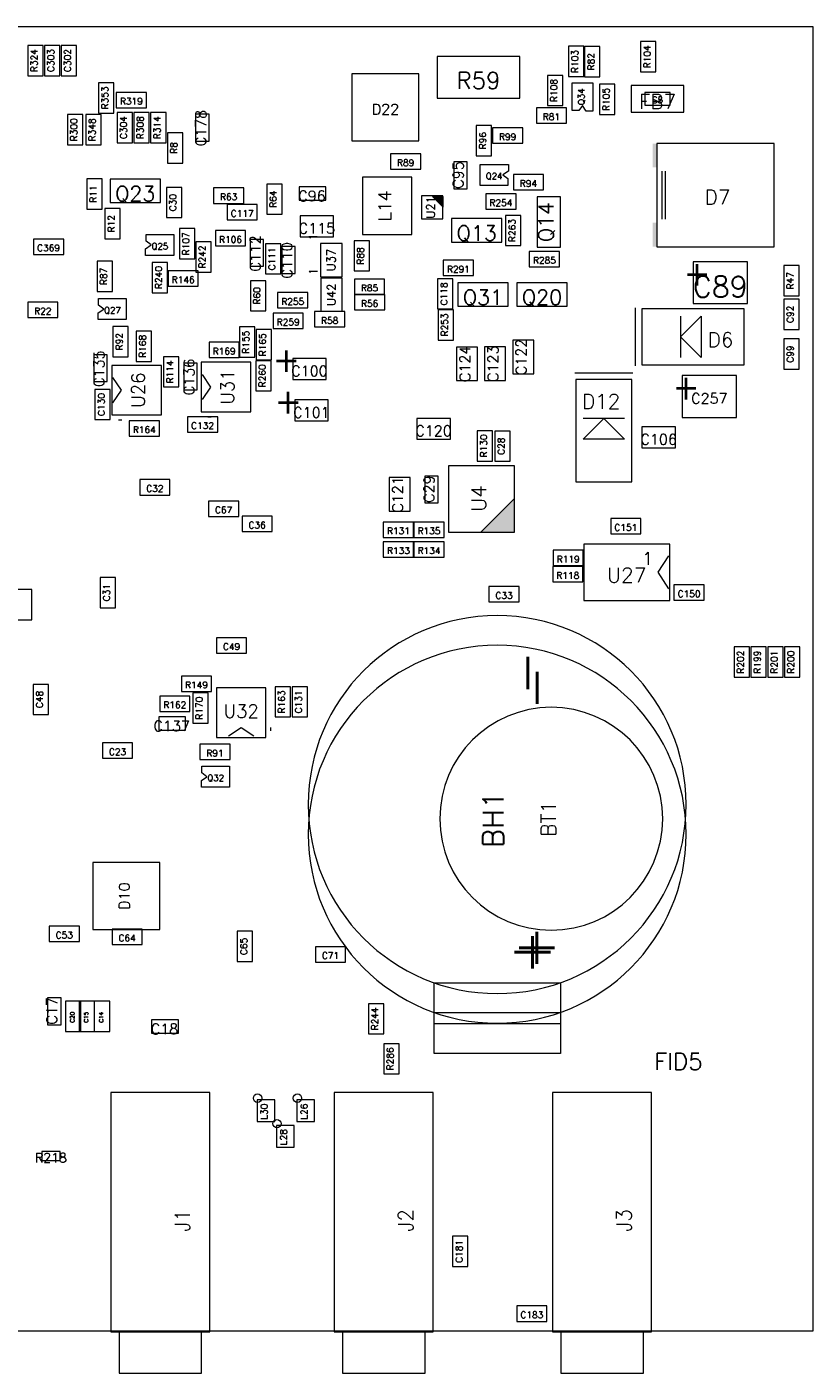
# Model space of a CAD drawing. Header units: inches. Extents: x -817 to -717, y -673.7 to -592.1.
# Tile 2 of 2: x -764.6 to -717, y -673.7 to -592.1. Entities that reach past the tile are written whole.
import ezdxf
from ezdxf.enums import TextEntityAlignment as Align

# ---------------------------------------------------------------- set-up
doc = ezdxf.new("R2010")
doc.units = ezdxf.units.IN
doc.header["$MEASUREMENT"] = 0
doc.layers.get('0').update_dxf_attribs({"lineweight": 0})
for name, color, linetype, lineweight, true_color in [('ASSEMBLY_OUTLIN', 17, 'Continuous', 0, 0x7f3f3f), ('ASSEMBLY_REF_DE', 17, 'Continuous', 0, 0x7f3f3f), ('BOARD_OUTLINE', 1, 'Continuous', 0, 0xff0000)]:
    doc.layers.add(name, color=color, linetype=linetype, lineweight=lineweight, true_color=true_color)
doc.styles.get("Standard").update_dxf_attribs({"font": 'TXT.SHX'})

# ---------------------------------------------------------------- blocks, each defined once
blk = doc.blocks.new('ROUND_1')
at = {"lineweight": 0, "ltscale": 25.4}
blk.add_circle((0, 0), 1.81, dxfattribs=at)

msp = doc.modelspace()

# ---------------------------------------------------------------- linework, layer by layer
at = {"layer": 'ASSEMBLY_OUTLIN', "linetype": 'Continuous', "lineweight": 0, "ltscale": 25.4}
for p, q in [((-726.164, -600.867), (-726.164, -603.763)), ((-726.164, -600.867), (-726.164, -603.763)), ((-725.96, -600.867), (-725.96, -603.763)), ((-727.777, -609.153), (-727.777, -612.653)), ((-725.027, -609.653), (-725.027, -612.153)), ((-727.92, -613.095), (-731.42, -613.095)), ((-753.657, -615.741), (-753.457, -615.741)), ((-759.072, -615.928), (-758.872, -615.928)), ((-728.42, -615.845), (-730.92, -615.845)), ((-749.839, -634.763), (-749.839, -634.563))]:
    msp.add_line(p, q, dxfattribs=at)
at = {"layer": 'ASSEMBLY_OUTLIN', "linetype": 'Continuous', "lineweight": 0, "ltscale": 25.4, "elevation": 0}
for points in [[(-763.645, -595.077), (-763.645, -593.247), (-764.575, -593.247), (-764.575, -595.077)], [(-762.629, -595.077), (-762.629, -593.247), (-763.559, -593.247), (-763.559, -595.077)], [(-761.613, -595.077), (-761.613, -593.247), (-762.543, -593.247), (-762.543, -595.077)], [(-730.884, -595.125), (-730.884, -593.295), (-731.814, -593.295), (-731.814, -595.125)], [(-729.905, -595.148), (-729.905, -593.318), (-730.835, -593.318), (-730.835, -595.148)], [(-726.511, -594.841), (-726.511, -593.011), (-727.441, -593.011), (-727.441, -594.841)], [(-734.758, -596.446), (-734.758, -593.906), (-739.758, -593.906), (-739.758, -596.446)], [(-740.868, -599.027), (-740.868, -594.963), (-744.932, -594.963), (-744.932, -599.027)], [(-732.154, -596.891), (-732.154, -595.061), (-733.084, -595.061), (-733.084, -596.891)], [(-759.35, -597.34), (-759.35, -595.51), (-760.28, -595.51), (-760.28, -597.34)], [(-757.376, -597.017), (-757.376, -596.087), (-759.206, -596.087), (-759.206, -597.017)], [(-730.334, -597.225), (-730.735, -597.219), (-730.963, -596.889), (-731.192, -597.194), (-731.598, -597.194), (-731.598, -595.517), (-730.328, -595.517)], [(-728.995, -597.426), (-728.995, -595.596), (-729.925, -595.596), (-729.925, -597.426)], [(-724.819, -597.295), (-724.819, -595.669), (-728.019, -595.669), (-728.019, -597.295)], [(-725.657, -596.863), (-725.657, -596.101), (-727.181, -596.101), (-727.181, -596.863)], [(-761.232, -599.264), (-761.232, -597.434), (-762.162, -597.434), (-762.162, -599.264)], [(-760.131, -599.268), (-760.131, -597.438), (-761.061, -597.438), (-761.061, -599.268)], [(-758.226, -599.137), (-758.226, -597.307), (-759.156, -597.307), (-759.156, -599.137)], [(-757.21, -599.141), (-757.21, -597.311), (-758.14, -597.311), (-758.14, -599.141)], [(-756.194, -599.141), (-756.194, -597.311), (-757.124, -597.311), (-757.124, -599.141)], [(-753.586, -599.038), (-753.586, -597.413), (-754.399, -597.413), (-754.399, -599.038)], [(-731.928, -597.958), (-731.928, -597.028), (-733.758, -597.028), (-733.758, -597.958)], [(-755.177, -600.373), (-755.177, -598.543), (-756.107, -598.543), (-756.107, -600.373)], [(-736.47, -599.929), (-736.47, -598.099), (-737.4, -598.099), (-737.4, -599.929)], [(-734.582, -599.166), (-734.582, -598.236), (-736.412, -598.236), (-736.412, -599.166)], [(-719.357, -605.439), (-719.357, -599.191), (-726.468, -599.191), (-726.468, -605.439)], [(-740.763, -600.742), (-740.763, -599.812), (-742.593, -599.812), (-742.593, -600.742)], [(-737.944, -601.932), (-737.944, -600.306), (-738.756, -600.306), (-738.756, -601.932)], [(-735.446, -600.458), (-735.451, -600.859), (-735.782, -601.088), (-735.477, -601.316), (-735.477, -601.723), (-737.153, -601.723), (-737.153, -600.453)], [(-733.321, -601.993), (-733.321, -601.063), (-735.151, -601.063), (-735.151, -601.993)], [(-760.067, -603.156), (-760.067, -601.326), (-760.997, -601.326), (-760.997, -603.156)], [(-756.537, -602.765), (-756.537, -601.342), (-759.584, -601.342), (-759.584, -602.765)], [(-755.235, -603.68), (-755.235, -601.85), (-756.165, -601.85), (-756.165, -603.68)], [(-751.481, -602.812), (-751.481, -601.882), (-753.311, -601.882), (-753.311, -602.812)], [(-749.165, -603.471), (-749.165, -601.641), (-750.095, -601.641), (-750.095, -603.471)], [(-746.506, -602.623), (-746.506, -601.81), (-748.132, -601.81), (-748.132, -602.623)], [(-741.301, -604.707), (-741.301, -601.228), (-744.298, -601.228), (-744.298, -604.707)], [(-739.417, -603.759), (-739.417, -602.359), (-740.717, -602.359), (-740.717, -603.759)], [(-740.059, -602.397), (-739.405, -603.051), (-739.405, -602.397)], [(-734.986, -603.168), (-734.986, -602.238), (-736.816, -602.238), (-736.816, -603.168)], [(-732.291, -605.474), (-732.291, -602.426), (-733.713, -602.426), (-733.713, -605.474)], [(-758.967, -604.963), (-758.967, -603.133), (-759.897, -603.133), (-759.897, -604.963)], [(-750.663, -603.812), (-750.663, -602.882), (-752.493, -602.882), (-752.493, -603.812)], [(-754.448, -606.172), (-754.448, -604.342), (-755.378, -604.342), (-755.378, -606.172)], [(-746.039, -604.842), (-746.039, -603.572), (-748.071, -603.572), (-748.071, -604.842)], [(-735.846, -605.156), (-735.846, -603.734), (-738.894, -603.734), (-738.894, -605.156)], [(-734.691, -605.371), (-734.691, -603.542), (-735.621, -603.542), (-735.621, -605.371)], [(-762.392, -605.905), (-762.392, -604.975), (-764.222, -604.975), (-764.222, -605.905)], [(-757.434, -605.965), (-757.429, -605.565), (-757.098, -605.336), (-757.403, -605.107), (-757.403, -604.701), (-755.727, -604.701), (-755.727, -605.971)], [(-753.458, -606.976), (-753.458, -605.146), (-754.388, -605.146), (-754.388, -606.976)], [(-751.372, -605.393), (-751.372, -604.463), (-753.202, -604.463), (-753.202, -605.393)], [(-750.284, -606.628), (-750.284, -605.003), (-751.097, -605.003), (-751.097, -606.628)], [(-743.872, -606.909), (-743.872, -605.079), (-744.802, -605.079), (-744.802, -606.909)], [(-749.239, -607.089), (-749.239, -605.259), (-750.169, -605.259), (-750.169, -607.089)], [(-748.365, -607.056), (-748.365, -605.43), (-749.177, -605.43), (-749.177, -607.056)], [(-745.532, -607.255), (-745.532, -605.254), (-746.832, -605.254), (-746.832, -607.255)], [(-732.355, -606.653), (-732.355, -605.723), (-734.185, -605.723), (-734.185, -606.653)], [(-759.433, -608.149), (-759.433, -606.319), (-760.363, -606.319), (-760.363, -608.149)], [(-756.1, -608.225), (-756.1, -606.395), (-757.029, -606.395), (-757.029, -608.225)], [(-737.566, -607.192), (-737.566, -606.262), (-739.396, -606.262), (-739.396, -607.192)], [(-720.964, -608.886), (-720.964, -606.346), (-724.266, -606.346), (-724.266, -608.886)], [(-717.838, -608.415), (-717.838, -606.585), (-718.768, -606.585), (-718.768, -608.415)], [(-754.239, -607.831), (-754.239, -606.901), (-756.069, -606.901), (-756.069, -607.831)], [(-750.15, -609.33), (-750.15, -607.5), (-751.08, -607.5), (-751.08, -609.33)], [(-745.516, -609.355), (-745.516, -607.354), (-746.816, -607.354), (-746.816, -609.355)], [(-742.95, -608.33), (-742.95, -607.4), (-744.78, -607.4), (-744.78, -608.33)], [(-738.812, -609.208), (-738.812, -607.378), (-739.742, -607.378), (-739.742, -609.208)], [(-747.601, -609.151), (-747.601, -608.221), (-749.431, -608.221), (-749.431, -609.151)], [(-742.945, -609.269), (-742.945, -608.339), (-744.775, -608.339), (-744.775, -609.269)], [(-735.474, -609.045), (-735.474, -607.623), (-738.522, -607.623), (-738.522, -609.045)], [(-731.891, -609.042), (-731.891, -607.62), (-734.939, -607.62), (-734.939, -609.042)], [(-762.741, -609.731), (-762.741, -608.801), (-764.571, -608.801), (-764.571, -609.731)], [(-760.307, -609.847), (-760.301, -609.446), (-759.971, -609.218), (-760.276, -608.989), (-760.276, -608.583), (-758.599, -608.583), (-758.599, -609.853)], [(-721.177, -612.603), (-721.177, -609.203), (-727.377, -609.203), (-727.377, -612.603)], [(-717.838, -610.447), (-717.838, -608.617), (-718.768, -608.617), (-718.768, -610.447)], [(-747.877, -610.394), (-747.877, -609.464), (-749.707, -609.464), (-749.707, -610.394)], [(-745.364, -610.299), (-745.364, -609.369), (-747.194, -609.369), (-747.194, -610.299)], [(-738.775, -611.094), (-738.775, -609.264), (-739.705, -609.264), (-739.705, -611.094)], [(-725.027, -610.903), (-723.777, -609.653), (-723.777, -612.153)], [(-758.482, -612.107), (-758.482, -610.277), (-759.412, -610.277), (-759.412, -612.107)], [(-757.071, -612.387), (-757.071, -610.557), (-758.001, -610.557), (-758.001, -612.387)], [(-750.822, -612.134), (-750.822, -610.304), (-751.752, -610.304), (-751.752, -612.134)], [(-749.807, -612.29), (-749.807, -610.46), (-750.737, -610.46), (-750.737, -612.29)], [(-751.758, -612.157), (-751.758, -611.227), (-753.588, -611.227), (-753.588, -612.157)], [(-737.322, -613.552), (-737.322, -611.52), (-738.592, -611.52), (-738.592, -613.552)], [(-735.631, -613.546), (-735.631, -611.514), (-736.901, -611.514), (-736.901, -613.546)], [(-733.921, -613.136), (-733.921, -611.104), (-735.191, -611.104), (-735.191, -613.136)], [(-717.838, -612.86), (-717.838, -611.03), (-718.768, -611.03), (-718.768, -612.86)], [(-759.753, -613.613), (-759.753, -611.988), (-760.566, -611.988), (-760.566, -613.613)], [(-755.412, -613.939), (-755.412, -612.109), (-756.342, -612.109), (-756.342, -613.939)], [(-754.307, -614.118), (-754.307, -612.492), (-755.12, -612.492), (-755.12, -614.118)], [(-751.062, -615.441), (-751.062, -612.441), (-754.062, -612.441), (-754.062, -615.441)], [(-749.827, -614.175), (-749.827, -612.345), (-750.757, -612.345), (-750.757, -614.175)], [(-746.489, -613.482), (-746.489, -612.212), (-748.521, -612.212), (-748.521, -613.482)], [(-756.477, -615.628), (-756.477, -612.628), (-759.477, -612.628), (-759.477, -615.628)], [(-721.628, -615.781), (-721.628, -613.241), (-724.93, -613.241), (-724.93, -615.781)], [(-759.572, -615.918), (-759.572, -614.088), (-760.502, -614.088), (-760.502, -615.918)], [(-727.97, -619.694), (-727.97, -613.495), (-731.37, -613.495), (-731.37, -619.694)], [(-746.368, -615.995), (-746.368, -614.725), (-748.4, -614.725), (-748.4, -615.995)], [(-753.064, -616.671), (-753.064, -615.741), (-754.894, -615.741), (-754.894, -616.671)], [(-756.592, -616.913), (-756.592, -615.983), (-758.422, -615.983), (-758.422, -616.913)], [(-738.969, -617.11), (-738.969, -615.84), (-741.001, -615.84), (-741.001, -617.11)], [(-729.67, -615.845), (-728.42, -617.094), (-730.92, -617.094)], [(-725.33, -617.627), (-725.33, -616.357), (-727.362, -616.357), (-727.362, -617.627)], [(-736.409, -618.423), (-736.409, -616.593), (-737.339, -616.593), (-737.339, -618.423)], [(-735.343, -618.442), (-735.343, -616.612), (-736.273, -616.612), (-736.273, -618.442)], [(-735.075, -622.725), (-735.075, -618.725), (-739.075, -618.725), (-739.075, -622.725)], [(-755.956, -620.483), (-755.956, -619.553), (-757.786, -619.553), (-757.786, -620.483)], [(-741.403, -621.463), (-741.403, -619.431), (-742.673, -619.431), (-742.673, -621.463)], [(-739.699, -620.967), (-739.699, -619.341), (-740.512, -619.341), (-740.512, -620.967)], [(-751.791, -621.779), (-751.791, -620.849), (-753.621, -620.849), (-753.621, -621.779)], [(-735.075, -622.743), (-735.075, -620.693), (-737.125, -622.743)], [(-749.759, -622.693), (-749.759, -621.763), (-751.589, -621.763), (-751.589, -622.693)], [(-741.199, -623.049), (-741.199, -622.119), (-743.029, -622.119), (-743.029, -623.049)], [(-739.345, -623.049), (-739.345, -622.119), (-741.175, -622.119), (-741.175, -623.049)], [(-727.426, -622.836), (-727.426, -621.906), (-729.256, -621.906), (-729.256, -622.836)], [(-741.199, -624.243), (-741.199, -623.313), (-743.029, -623.313), (-743.029, -624.243)], [(-739.345, -624.243), (-739.345, -623.313), (-741.175, -623.313), (-741.175, -624.243)], [(-730.914, -624.762), (-730.914, -623.832), (-732.744, -623.832), (-732.744, -624.762)], [(-725.681, -626.865), (-725.681, -623.465), (-730.881, -623.465), (-730.881, -626.865)], [(-759.251, -627.309), (-759.251, -625.479), (-760.181, -625.479), (-760.181, -627.309)], [(-730.938, -625.742), (-730.938, -624.812), (-732.768, -624.812), (-732.768, -625.742)], [(-764.331, -628.045), (-764.331, -626.215), (-765.261, -626.215), (-765.261, -628.045)], [(-734.799, -626.96), (-734.799, -626.03), (-736.629, -626.03), (-736.629, -626.96)], [(-723.591, -626.862), (-723.591, -625.932), (-725.421, -625.932), (-725.421, -626.862)], [(-751.308, -630.059), (-751.308, -629.129), (-753.138, -629.129), (-753.138, -630.059)], [(-720.846, -631.52), (-720.846, -629.69), (-721.776, -629.69), (-721.776, -631.52)], [(-719.83, -631.52), (-719.83, -629.69), (-720.76, -629.69), (-720.76, -631.52)], [(-718.814, -631.52), (-718.814, -629.69), (-719.744, -629.69), (-719.744, -631.52)], [(-717.798, -631.52), (-717.798, -629.69), (-718.728, -629.69), (-718.728, -631.52)], [(-763.315, -633.785), (-763.315, -631.956), (-764.245, -631.956), (-764.245, -633.785)], [(-753.434, -632.382), (-753.434, -631.452), (-755.264, -631.452), (-755.264, -632.382)], [(-754.746, -633.592), (-754.746, -632.662), (-756.576, -632.662), (-756.576, -633.592)], [(-753.638, -634.304), (-753.638, -632.474), (-754.568, -632.474), (-754.568, -634.304)], [(-750.139, -635.168), (-750.139, -632.168), (-753.139, -632.168), (-753.139, -635.168)], [(-748.651, -633.928), (-748.651, -632.098), (-749.581, -632.098), (-749.581, -633.928)], [(-747.626, -633.932), (-747.626, -632.102), (-748.556, -632.102), (-748.556, -633.932)], [(-755.009, -634.736), (-755.009, -633.923), (-756.634, -633.923), (-756.634, -634.736)], [(-758.217, -636.434), (-758.217, -635.504), (-760.047, -635.504), (-760.047, -636.434)], [(-752.315, -636.514), (-752.315, -635.584), (-754.145, -635.584), (-754.145, -636.514)], [(-754.051, -638.178), (-754.045, -637.777), (-753.715, -637.548), (-754.02, -637.32), (-754.02, -636.913), (-752.343, -636.913), (-752.343, -638.183)], [(-756.567, -646.815), (-756.567, -642.751), (-760.631, -642.751), (-760.631, -646.815)], [(-761.443, -647.534), (-761.443, -646.604), (-763.273, -646.604), (-763.273, -647.534)], [(-757.633, -647.712), (-757.633, -646.782), (-759.463, -646.782), (-759.463, -647.712)], [(-750.946, -648.746), (-750.946, -646.916), (-751.876, -646.916), (-751.876, -648.746)], [(-745.314, -648.778), (-745.314, -647.848), (-747.144, -647.848), (-747.144, -648.778)], [(-739.952, -652.515), (-739.952, -650.035), (-732.302, -650.035), (-732.302, -652.515)], [(-762.552, -652.576), (-762.552, -650.951), (-763.365, -650.951), (-763.365, -652.576)], [(-761.359, -652.987), (-761.359, -651.157), (-762.289, -651.157), (-762.289, -652.987)], [(-760.521, -652.987), (-760.521, -651.157), (-761.451, -651.157), (-761.451, -652.987)], [(-759.607, -652.987), (-759.607, -651.157), (-760.537, -651.157), (-760.537, -652.987)], [(-743.004, -653.136), (-743.004, -651.306), (-743.934, -651.306), (-743.934, -653.136)], [(-755.443, -653.091), (-755.443, -652.278), (-757.068, -652.278), (-757.068, -653.091)], [(-739.952, -654.315), (-739.952, -651.835), (-732.302, -651.835), (-732.302, -654.315)], [(-742.078, -655.558), (-742.078, -653.728), (-743.008, -653.728), (-743.008, -655.558)], [(-753.535, -671.182), (-753.535, -656.682), (-759.534, -656.682), (-759.534, -671.182)], [(-749.606, -658.447), (-749.606, -657.127), (-750.676, -657.127), (-750.676, -658.447)], [(-747.193, -658.447), (-747.193, -657.127), (-748.263, -657.127), (-748.263, -658.447)], [(-740.003, -671.182), (-740.003, -656.682), (-746.003, -656.682), (-746.003, -671.182)], [(-726.776, -671.182), (-726.776, -656.682), (-732.776, -656.682), (-732.776, -671.182)], [(-748.428, -659.993), (-748.428, -658.673), (-749.498, -658.673), (-749.498, -659.993)], [(-762.609, -660.809), (-762.609, -660.25), (-763.726, -660.25), (-763.726, -660.809)], [(-737.901, -667.222), (-737.901, -665.392), (-738.831, -665.392), (-738.831, -667.222)], [(-733.116, -670.548), (-733.116, -669.618), (-734.946, -669.618), (-734.946, -670.548)], [(-754.035, -673.682), (-754.035, -671.182), (-759.034, -671.182), (-759.034, -673.682)], [(-740.503, -673.682), (-740.503, -671.182), (-745.503, -671.182), (-745.503, -673.682)], [(-727.276, -673.682), (-727.276, -671.182), (-732.276, -671.182), (-732.276, -673.682)]]:
    msp.add_lwpolyline(points, close=True, dxfattribs=at)
for points in [[(-753.991, -614.703), (-753.483, -613.941), (-753.991, -613.179)], [(-759.406, -614.89), (-758.898, -614.128), (-759.406, -613.366)], [(-725.741, -626.165), (-726.381, -625.165), (-725.741, -624.165)], [(-750.877, -635.097), (-751.639, -634.589), (-752.401, -635.097)]]:
    msp.add_lwpolyline(points, dxfattribs=at)
for points in [[(-747.582, -639.236, 1), (-724.682, -639.236, 1)], [(-747.582, -641.036, 1), (-724.682, -641.036, 1)], [(-739.606, -640.097, 1), (-726.106, -640.097, 1)]]:
    msp.add_lwpolyline(points, format="xyb", close=True, dxfattribs=at)
at = {"layer": 'ASSEMBLY_OUTLIN', "linetype": 'Continuous'}
for points in [[(-726.722, -600.639), (-726.722, -599.191), (-726.468, -600.639), (-726.468, -599.191)], [(-739.409, -603.042), (-740.051, -602.4), (-739.409, -603.042), (-739.409, -602.4)], [(-726.722, -605.439), (-726.722, -603.991), (-726.468, -605.439), (-726.468, -603.991)], [(-737.116, -622.739), (-735.078, -620.701), (-735.078, -622.739), (-735.078, -620.701)]]:
    msp.add_solid(points, dxfattribs=at)
at = {"layer": 'BOARD_OUTLINE', "linetype": 'Continuous', "lineweight": 0, "ltscale": 25.4, "elevation": 0}
msp.add_lwpolyline([(-716.994, -671.122), (-716.994, -592.124), (-816.992, -592.124), (-816.992, -671.122)], close=True, dxfattribs=at)

# ---------------------------------------------------------------- block references
at = {"layer": 'ASSEMBLY_OUTLIN', "linetype": 'Continuous', "yscale": 0.1406041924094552, "zscale": 3.182407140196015}
for p, xscale in [((-750.649, -657.025), 0.1406041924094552), ((-750.649, -657.025), 0.1406041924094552), ((-748.236, -657.025), 0.1406041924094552), ((-748.236, -657.025), 0.1406041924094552), ((-749.471, -658.571), 0.1406041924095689), ((-749.471, -658.571), 0.1406041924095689)]:
    msp.add_blockref('ROUND_1', p, dxfattribs=dict(at, xscale=xscale))

# ---------------------------------------------------------------- texts
at = {"layer": 'ASSEMBLY_OUTLIN', "linetype": 'Continuous'}
for s, height, p in [('1', 0.508, (-747.291, -604.841)), ('1', 0.508, (-747.274, -606.942)), ('-', 2.54, (-734.466, -631.276)), ('-', 2.5, (-733.878, -632.163)), ('+', 2.54, (-734.166, -648.186)), ('+', 2.5, (-733.91, -647.921))]:
    msp.add_text(s, height=height, rotation=90, dxfattribs=at).set_placement(p, align=Align.MIDDLE_CENTER)
for p in [(-724.865, -606.036), (-749.754, -611.267), (-725.529, -612.93), (-749.633, -613.78)]:
    msp.add_text('+', height=1.524, rotation=180, dxfattribs=at).set_placement(p, align=Align.BOTTOM_RIGHT)
msp.add_text('1', height=0.76, dxfattribs=at).set_placement((-727.015, -624.33), align=Align.MIDDLE_CENTER)
at = {"layer": 'ASSEMBLY_REF_DE', "linetype": 'Continuous'}
for s, height, p in [('R324', 0.4, (-764.186, -594.162)), ('C303', 0.4, (-763.171, -594.162)), ('C302', 0.4, (-762.155, -594.162)), ('R103', 0.4, (-731.425, -594.21)), ('R104', 0.4, (-727.052, -593.926)), ('R82', 0.4, (-730.446, -594.233)), ('R108', 0.4, (-732.695, -595.976)), ('R353', 0.4, (-759.892, -596.425)), ('Q34', 0.381, (-731.036, -596.355)), ('R105', 0.4, (-729.536, -596.511)), ('R300', 0.4, (-761.774, -598.349)), ('R348', 0.4, (-760.673, -598.353)), ('C304', 0.4, (-758.768, -598.222)), ('R308', 0.4, (-757.752, -598.226)), ('R314', 0.4, (-756.736, -598.226)), ('C178', 0.635, (-754.084, -598.256)), ('R96', 0.4, (-737.011, -599.014)), ('R8', 0.4, (-755.718, -599.458)), ('C95', 0.635, (-738.499, -601.095)), ('R11', 0.4, (-760.608, -602.241)), ('C30', 0.4, (-755.776, -602.765)), ('R64', 0.4, (-749.706, -602.556)), ('L14', 0.762, (-742.945, -602.968)), ('U21', 0.508, (-740.164, -603.059)), ('Q14', 0.9144, (-733.176, -603.95)), ('R12', 0.4, (-759.508, -604.048)), ('R263', 0.4, (-735.232, -604.457)), ('R107', 0.4, (-754.989, -605.257)), ('C112', 0.635, (-750.782, -605.846)), ('R242', 0.4, (-753.999, -606.061)), ('C111', 0.4, (-749.78, -606.174)), ('C110', 0.635, (-748.862, -606.273)), ('U37', 0.508, (-746.189, -606.248)), ('R88', 0.4, (-744.413, -605.994)), ('R87', 0.4, (-759.974, -607.234)), ('R240', 0.4, (-756.641, -607.31)), ('R47', 0.4, (-718.379, -607.5)), ('R60', 0.4, (-750.691, -608.415)), ('U42', 0.508, (-746.172, -608.349)), ('C118', 0.4, (-739.353, -608.293)), ('C92', 0.4, (-718.379, -609.532)), ('R253', 0.4, (-739.316, -610.179)), ('R92', 0.4, (-759.023, -611.192)), ('R168', 0.4, (-757.613, -611.472)), ('R155', 0.4, (-751.364, -611.219)), ('R165', 0.4, (-750.348, -611.375)), ('C124', 0.635, (-738.078, -612.536)), ('C123', 0.635, (-736.387, -612.53)), ('C122', 0.635, (-734.677, -612.12)), ('C99', 0.4, (-718.379, -611.945)), ('C135', 0.635, (-760.251, -612.831)), ('R114', 0.4, (-755.954, -613.024)), ('C136', 0.635, (-754.804, -613.335)), ('U26', 0.8, (-757.885, -614.128)), ('U31', 0.8, (-752.47, -613.941)), ('R260', 0.4, (-750.368, -613.26)), ('C130', 0.4, (-760.113, -615.003)), ('R130', 0.4, (-736.95, -617.508)), ('C28', 0.4, (-735.884, -617.527)), ('C121', 0.635, (-742.159, -620.447)), ('C29', 0.635, (-740.257, -620.124)), ('U4', 0.89, (-737.244, -620.693)), ('C31', 0.4, (-759.792, -626.394)), ('R202', 0.4, (-721.387, -630.605)), ('R199', 0.4, (-720.372, -630.605)), ('R201', 0.4, (-719.356, -630.605)), ('R200', 0.4, (-718.34, -630.605)), ('C48', 0.4, (-763.856, -632.871)), ('R170', 0.4, (-754.179, -633.389)), ('R163', 0.4, (-749.192, -633.013)), ('C131', 0.4, (-748.168, -633.017)), ('BH1', 1.27, (-736.374, -640.136)), ('BT1', 0.89, (-733.026, -640.097)), ('D10', 0.635, (-758.72, -644.783)), ('C65', 0.4, (-751.487, -647.831)), ('C17', 0.635, (-763.109, -651.734)), ('R244', 0.4, (-743.545, -652.221)), ('C20', 0.25, (-761.872, -652.122)), ('C15', 0.25, (-761.034, -652.122)), ('C14', 0.25, (-760.119, -652.122)), ('R286', 0.4, (-742.619, -654.643)), ('L30', 0.4, (-750.245, -657.846)), ('L26', 0.4, (-747.832, -657.846)), ('L28', 0.4, (-749.068, -659.392)), ('J1', 0.9, (-755.206, -664.432)), ('J2', 0.9, (-741.674, -664.432)), ('J3', 0.9, (-728.448, -664.432)), ('C181', 0.4, (-738.442, -666.307))]:
    msp.add_text(s, height=height, rotation=90, dxfattribs=at).set_placement(p, align=Align.MIDDLE_CENTER)
for s, height, p in [('R59', 1.016, (-737.258, -595.37)), ('R319', 0.4, (-758.291, -596.628)), ('D22', 0.635, (-742.9, -597.116)), ('FB7', 0.889, (-726.419, -596.651)), ('S5', 0.381, (-726.419, -596.555)), ('R81', 0.4, (-732.843, -597.569)), ('R99', 0.4, (-735.497, -598.777)), ('R89', 0.4, (-741.678, -600.353)), ('Q24', 0.381, (-736.315, -601.16)), ('Q23', 0.9144, (-758.06, -602.228)), ('R94', 0.4, (-734.236, -601.604)), ('R63', 0.4, (-752.396, -602.424)), ('C96', 0.635, (-747.349, -602.367)), ('R254', 0.4, (-735.901, -602.779)), ('D7', 0.889, (-722.785, -602.434)), ('C117', 0.4, (-751.578, -603.423)), ('C115', 0.635, (-747.055, -604.328)), ('Q13', 0.9144, (-737.37, -604.619)), ('R106', 0.4, (-752.287, -605.004)), ('C369', 0.4, (-763.307, -605.516)), ('Q25', 0.381, (-756.565, -605.409)), ('R291', 0.4, (-738.481, -606.803)), ('R285', 0.4, (-733.27, -606.264)), ('R146', 0.4, (-755.154, -607.442)), ('C89', 1.27, (-722.615, -607.858)), ('R85', 0.4, (-743.865, -607.941)), ('Q31', 0.9144, (-736.998, -608.508)), ('Q20', 0.9144, (-733.415, -608.505)), ('R22', 0.4, (-763.656, -609.342)), ('Q27', 0.381, (-759.438, -609.29)), ('R255', 0.4, (-748.516, -608.762)), ('R56', 0.4, (-743.86, -608.88)), ('R259', 0.4, (-748.792, -610.005)), ('R58', 0.4, (-746.279, -609.91)), ('D6', 0.889, (-722.6, -611.072)), ('R169', 0.4, (-752.673, -611.768)), ('C100', 0.635, (-747.505, -612.968)), ('D12', 0.889, (-729.832, -614.81)), ('C257', 0.635, (-723.279, -614.631)), ('C101', 0.635, (-747.384, -615.481)), ('R164', 0.4, (-757.507, -616.524)), ('C132', 0.4, (-753.979, -616.282)), ('C120', 0.635, (-739.985, -616.596)), ('C106', 0.635, (-726.346, -617.113)), ('C32', 0.4, (-756.871, -620.095)), ('C67', 0.4, (-752.706, -621.39)), ('C36', 0.4, (-750.674, -622.304)), ('C151', 0.4, (-728.341, -622.447)), ('R131', 0.4, (-742.114, -622.66)), ('R135', 0.4, (-740.26, -622.66)), ('R133', 0.4, (-742.114, -623.854)), ('R134', 0.4, (-740.26, -623.854)), ('R119', 0.4, (-731.829, -624.374)), ('R118', 0.4, (-731.853, -625.353)), ('U27', 0.9, (-728.281, -625.337)), ('C33', 0.4, (-735.714, -626.571)), ('C150', 0.4, (-724.506, -626.473)), ('C49', 0.4, (-752.223, -629.67)), ('R149', 0.4, (-754.349, -631.993)), ('R162', 0.4, (-755.661, -633.203)), ('U32', 0.8, (-751.639, -633.576)), ('C137', 0.635, (-755.851, -634.48)), ('C23', 0.4, (-759.132, -636.045)), ('R91', 0.4, (-753.23, -636.125)), ('Q32', 0.381, (-753.182, -637.621)), ('C53', 0.4, (-762.358, -647.145)), ('C64', 0.4, (-758.548, -647.323)), ('C71', 0.4, (-746.229, -648.39)), ('C18', 0.635, (-756.285, -652.835)), ('FID5', 1.016, (-725.148, -654.806)), ('R218', 0.5588, (-763.168, -660.636)), ('C183', 0.4, (-734.031, -670.159))]:
    msp.add_text(s, height=height, dxfattribs=at).set_placement(p, align=Align.MIDDLE_CENTER)

doc.saveas('drawing.dxf')
